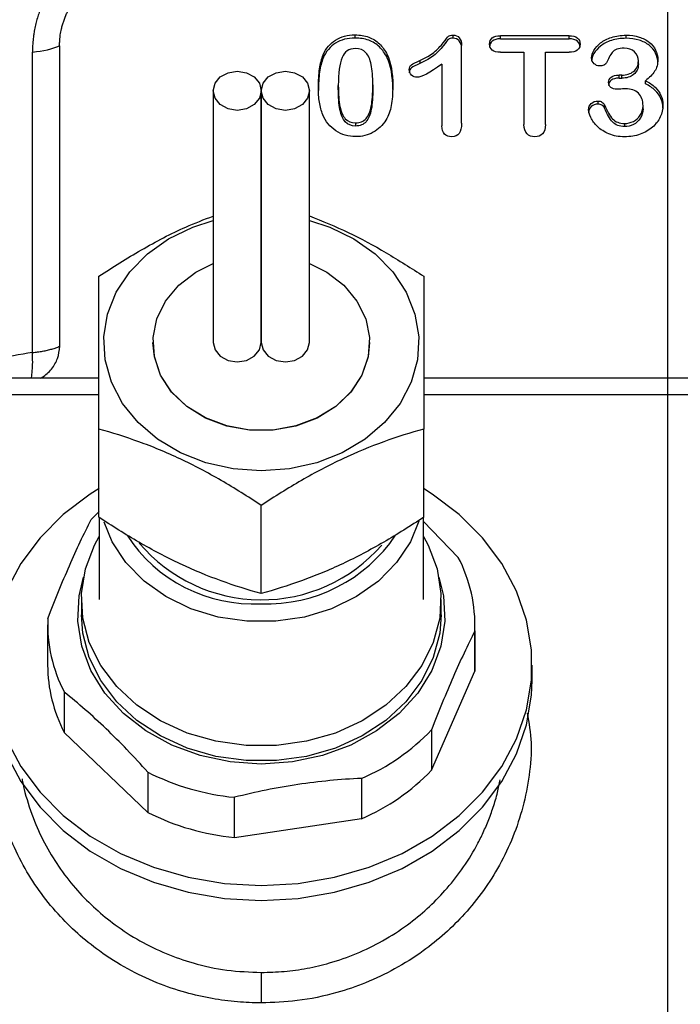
# Model space of a CAD drawing. Header units: inches. Extents: x 0.3 to 33.9, y 0.2 to 21.7.
# Tile 7 of 21: x 8.6 to 10.1, y 10.5 to 12.8. Entities that reach past the tile are written whole.
import ezdxf

# ---------------------------------------------------------------- set-up
doc = ezdxf.new("R2010")
doc.units = ezdxf.units.IN
doc.header["$MEASUREMENT"] = 0
doc.layers.add('SLD-0', color=7, linetype='Continuous', lineweight=25)
doc.styles.add('SLDTEXTSTYLE1', font='TXT', dxfattribs={"width": 0.605})
doc.dimstyles.new('SLDDIMSTYLE0', dxfattribs={"dimtxt": 0.222453, "dimasz": 0.13, "dimexe": 0, "dimexo": 0.0625, "dimgap": 0.055613, "dimtad": 0, "dimtih": 1, "dimtoh": 1, "dimrnd": 1e-09, "dimzin": 12, "dimdsep": 46, "dimtxsty": 'SLDTEXTSTYLE1', "dimsah": 1, "dimcen": 0.09, "dimadec": 0, "dimazin": 3, "dimtfac": 1, "dimtofl": 0, "dimtmove": 0, "dimatfit": 3, "dimfxl": 0, "dimfrac": 2, "dimtolj": 1, "dimtzin": 12, "dimarcsym": 0})
doc.dimstyles.new('SLDDIMSTYLE1', dxfattribs={"dimtxt": 0.222453, "dimasz": 0.13, "dimexe": 0, "dimexo": 0.0625, "dimgap": 0.055613, "dimtad": 0, "dimtih": 1, "dimtoh": 1, "dimrnd": 1e-09, "dimzin": 4, "dimdsep": 46, "dimtxsty": 'SLDTEXTSTYLE1', "dimsah": 1, "dimcen": 0.09, "dimadec": 0, "dimazin": 1, "dimtfac": 1, "dimtofl": 0, "dimtmove": 0, "dimatfit": 3, "dimfxl": 0, "dimfrac": 2, "dimtolj": 1, "dimtzin": 12, "dimarcsym": 0})

# ---------------------------------------------------------------- blocks, each defined once
blk = doc.blocks.new('_D')
at = {"layer": 'SLD-0'}
for p, q in [((15.868, 14.9428), (17.2815, 14.9428)), ((17.1565, 14.9428), (17.1565, 11.3541)), ((16.7746, 10.9977), (16.6982, 10.9977)), ((16.6982, 10.9977), (16.6982, 10.656)), ((17.5385, 10.9977), (17.6149, 10.9977)), ((17.6149, 10.9977), (17.6149, 10.656)), ((16.6982, 10.656), (16.7746, 10.656)), ((17.6149, 10.656), (17.5385, 10.656)), ((17.1565, 7.1032), (17.1565, 10.6051)), ((9.5837, 7.1032), (17.2815, 7.1032))]:
    blk.add_line(p, q, dxfattribs=at)
for points in [[(17.1565, 14.9428), (17.1365, 14.8128), (17.1765, 14.8128)], [(17.1565, 7.1032), (17.1765, 7.2332), (17.1365, 7.2332)]]:
    blk.add_solid(points, dxfattribs=at)
at = {"layer": 'SLD-0', "char_height": 0.22917, "attachment_point": 1, "style": 'SLDTEXTSTYLE1'}
for s, insert in [('7.84', (16.8595, 11.344)), ('199.1', (16.7746, 10.9514))]:
    blk.add_mtext(s, dxfattribs=dict(at, insert=insert))
blk = doc.blocks.new('_D_1')
at = {"layer": 'SLD-0'}
for p, q in [((10, 15.6478), (3.123, 15.6478)), ((3.248, 15.6478), (3.248, 11.7404)), ((2.9934, 11.3839), (2.917, 11.3839)), ((2.917, 11.3839), (2.917, 11.0423)), ((3.5026, 11.3839), (3.579, 11.3839)), ((3.579, 11.3839), (3.579, 11.0423)), ((2.917, 11.0423), (2.9934, 11.0423)), ((3.579, 11.0423), (3.5026, 11.0423)), ((3.248, 7.1032), (3.248, 10.9914)), ((8.7337, 7.1032), (3.123, 7.1032))]:
    blk.add_line(p, q, dxfattribs=at)
for points in [[(3.248, 15.6478), (3.228, 15.5178), (3.268, 15.5178)], [(3.248, 7.1032), (3.268, 7.2332), (3.228, 7.2332)]]:
    blk.add_solid(points, dxfattribs=at)
at = {"layer": 'SLD-0', "char_height": 0.22917, "attachment_point": 1, "style": 'SLDTEXTSTYLE1'}
for s, insert in [('8.54', (2.9509, 11.7303)), ('217', (2.9934, 11.3377))]:
    blk.add_mtext(s, dxfattribs=dict(at, insert=insert))
blk = doc.blocks.new('_D_2')
at = {"layer": 'SLD-0'}
for p, q in [((10, 15.6478), (4.3041, 15.6478)), ((4.4291, 15.6478), (4.4291, 12.6762)), ((4.0472, 12.3197), (3.9708, 12.3197)), ((3.9708, 12.3197), (3.9708, 11.9781)), ((4.811, 12.3197), (4.8874, 12.3197)), ((4.8874, 12.3197), (4.8874, 11.9781)), ((3.9708, 11.9781), (4.0472, 11.9781)), ((4.8874, 11.9781), (4.811, 11.9781)), ((4.4291, 8.3432), (4.4291, 11.9272)), ((7.56, 8.3432), (4.3041, 8.3432))]:
    blk.add_line(p, q, dxfattribs=at)
for points in [[(4.4291, 15.6478), (4.4091, 15.5178), (4.4491, 15.5178)], [(4.4291, 8.3432), (4.4491, 8.4732), (4.4091, 8.4732)]]:
    blk.add_solid(points, dxfattribs=at)
at = {"layer": 'SLD-0', "char_height": 0.22917, "attachment_point": 1, "style": 'SLDTEXTSTYLE1'}
for s, insert in [('7.30', (4.132, 12.6661)), ('185.5', (4.0472, 12.2735))]:
    blk.add_mtext(s, dxfattribs=dict(at, insert=insert))
blk = doc.blocks.new('_D_3')
at = {"layer": 'SLD-0'}
for p, q in [((4.8671, 12.0532), (4.8671, 18.956)), ((10.05, 15.6978), (10.05, 18.956)), ((7.0676, 18.849), (6.9912, 18.849)), ((6.9912, 18.849), (6.9912, 18.5074)), ((7.8315, 18.849), (7.9079, 18.849)), ((7.9079, 18.849), (7.9079, 18.5074)), ((4.8671, 18.831), (6.8639, 18.831)), ((10.05, 18.831), (8.0352, 18.831)), ((6.9912, 18.5074), (7.0676, 18.5074)), ((7.9079, 18.5074), (7.8315, 18.5074))]:
    blk.add_line(p, q, dxfattribs=at)
for points in [[(4.8671, 18.831), (4.9971, 18.811), (4.9971, 18.851)], [(10.05, 18.831), (9.92, 18.851), (9.92, 18.811)]]:
    blk.add_solid(points, dxfattribs=at)
at = {"layer": 'SLD-0', "char_height": 0.22917, "attachment_point": 1, "style": 'SLDTEXTSTYLE1'}
for s, insert in [('5.18', (7.1525, 19.1954)), ('131.6', (7.0676, 18.8028))]:
    blk.add_mtext(s, dxfattribs=dict(at, insert=insert))

msp = doc.modelspace()

# ---------------------------------------------------------------- linework, layer by layer
at = {"color": 7, "linetype": 'Continuous', "lineweight": 25}
for p, q in [((9.3294, 12.7449), (9.3294, 12.7521)), ((9.5556, 12.7446), (9.5556, 12.7518)), ((9.823, 12.7503), (9.6648, 12.7503)), ((9.6648, 12.7431), (9.6648, 12.7503)), ((9.823, 12.7431), (9.823, 12.7503)), ((9.9547, 12.7442), (9.9547, 12.7514)), ((8.6478, 12.0335), (8.6478, 12.7268)), ((9.5752, 12.5484), (9.5752, 12.7277)), ((9.6648, 12.7431), (9.823, 12.7431)), ((8.585, 12.0191), (8.585, 12.7124)), ((9.2557, 12.6988), (9.2557, 12.7059)), ((9.4035, 12.6993), (9.4035, 12.7065)), ((9.6648, 12.7119), (9.7191, 12.7119)), ((9.7191, 12.7119), (9.7191, 12.5452)), ((9.7687, 12.5452), (9.7687, 12.7119)), ((9.7687, 12.7119), (9.823, 12.7119)), ((9.4786, 12.6931), (9.4786, 12.6859)), ((9.5296, 12.6848), (9.5296, 12.5423)), ((9.983, 12.685), (9.983, 12.6922)), ((9.9452, 12.6594), (9.9384, 12.6594)), ((9.9384, 12.6522), (9.9384, 12.6594)), ((9.9452, 12.6522), (9.9452, 12.6594)), ((9.2907, 12.6282), (9.2907, 12.6353)), ((9.3704, 12.6366), (9.3704, 12.6294)), ((9.9384, 12.6522), (9.9452, 12.6522)), ((9.9995, 12.6392), (9.9995, 12.6464)), ((9.002, 12.6231), (9.002, 12.0424)), ((9.113, 12.6231), (9.113, 12.0424)), ((9.113, 12.0424), (9.113, 12.6231)), ((9.224, 12.0424), (9.224, 12.6231)), ((9.89, 12.5923), (9.89, 12.5995)), ((9.9047, 12.5834), (9.9047, 12.5906)), ((9.9937, 12.5813), (9.9937, 12.5884)), ((9.3304, 12.549), (9.3304, 12.5418)), ((9.9514, 12.5405), (9.9514, 12.5477)), ((8.863, 12.0424), (8.863, 12.0418)), ((9.363, 12.0418), (9.363, 12.0424)), ((8.738, 11.9597), (8.363, 11.9597)), ((10.7353, 11.9597), (9.488, 11.9597)), ((8.738, 11.6391), (8.738, 11.8423)), ((9.488, 11.6391), (9.488, 11.8423)), ((9.113, 11.4628), (9.113, 11.6661)), ((8.7387, 11.6386), (8.7387, 11.4488)), ((9.4872, 11.4488), (9.4872, 11.6386)), ((9.4872, 11.6294), (9.5674, 11.5463)), ((8.698, 11.4488), (8.698, 11.414)), ((9.528, 11.414), (9.528, 11.4488)), ((8.62, 11.3907), (8.62, 11.2978)), ((9.606, 11.2978), (9.606, 11.3907)), ((9.6056, 11.3764), (9.6056, 11.2834)), ((9.6056, 11.2834), (9.606, 11.2978)), ((9.738, 11.2631), (9.738, 11.2978)), ((9.5057, 11.0552), (9.6056, 11.2834)), ((8.6585, 11.2352), (8.6585, 11.1423)), ((8.6585, 11.1423), (8.8513, 10.9577)), ((9.5057, 11.1481), (9.5057, 11.0552)), ((8.8513, 11.0506), (8.8513, 10.9577)), ((9.344, 11.0362), (9.344, 10.9433)), ((9.0512, 10.8996), (9.0512, 10.9925)), ((9.0512, 10.8996), (9.344, 10.9433)), ((9.113, 10.5882), (9.113, 10.5179))]:
    msp.add_line(p, q, dxfattribs=at)
at = {"color": 8, "linetype": 'Continuous', "lineweight": 25}
for p, q in [((8.738, 11.9212), (8.363, 11.9212)), ((10.6747, 11.9212), (9.488, 11.9212))]:
    msp.add_line(p, q, dxfattribs=at)
at = {"color": 7, "linetype": 'Continuous', "lineweight": 25, "flags": 128}
for points in [[(9.0575, 12.6683), (9.0787, 12.6649), (9.0967, 12.6551), (9.1087, 12.6404), (9.113, 12.6231), (9.1087, 12.6058), (9.0967, 12.5912), (9.0787, 12.5814), (9.0575, 12.5779), (9.0362, 12.5814), (9.0182, 12.5912), (9.0062, 12.6058), (9.002, 12.6231), (9.0062, 12.6404), (9.0182, 12.6551), (9.0362, 12.6649), (9.0575, 12.6683)], [(9.1685, 12.6683), (9.1897, 12.6649), (9.2077, 12.6551), (9.2197, 12.6404), (9.224, 12.6231), (9.2197, 12.6058), (9.2077, 12.5912), (9.1897, 12.5814), (9.1685, 12.5779), (9.1472, 12.5814), (9.1292, 12.5912), (9.1172, 12.6058), (9.113, 12.6231), (9.1172, 12.6404), (9.1292, 12.6551), (9.1472, 12.6649), (9.1685, 12.6683)], [(9.113, 11.7457), (9.048, 11.7505), (8.9852, 11.7646), (8.9264, 11.7876), (8.8736, 11.8188), (8.8286, 11.8572), (8.7927, 11.9015), (8.767, 11.9503), (8.7525, 12.0021), (8.7496, 12.0551), (8.7584, 12.1077), (8.7785, 12.1582), (8.8094, 12.205), (8.8501, 12.2465), (8.8992, 12.2814), (8.9551, 12.3086), (9.002, 12.3238)], [(9.224, 12.3238), (9.2708, 12.3086), (9.3268, 12.2814), (9.3759, 12.2465), (9.4165, 12.205), (9.4474, 12.1582), (9.4676, 12.1077), (9.4763, 12.0551), (9.4734, 12.0021), (9.4589, 11.9503), (9.4333, 11.9015), (9.3973, 11.8572), (9.3523, 11.8188), (9.2995, 11.7876), (9.2408, 11.7646), (9.1779, 11.7505), (9.113, 11.7457)], [(9.224, 12.2248), (9.2643, 12.2044), (9.3035, 12.1742), (9.3338, 12.1377), (9.3538, 12.0969), (9.3626, 12.0534), (9.3597, 12.0095), (9.3452, 11.9671), (9.3199, 11.9282), (9.2849, 11.8946), (9.2419, 11.868), (9.1928, 11.8495), (9.14, 11.8401), (9.0859, 11.8401), (9.0331, 11.8495), (8.9841, 11.868), (8.941, 11.8946), (8.906, 11.9282), (8.8807, 11.9671), (8.8663, 12.0095), (8.8633, 12.0534), (8.8721, 12.0969), (8.8921, 12.1377), (8.9224, 12.1742), (8.9617, 12.2044), (9.002, 12.2248)], [(9.363, 12.0418), (9.3597, 12.0089), (9.3452, 11.9665), (9.3199, 11.9276), (9.2849, 11.8941), (9.2419, 11.8674), (9.1928, 11.849), (9.14, 11.8395), (9.0859, 11.8395), (9.0331, 11.849), (8.9841, 11.8674), (8.941, 11.8941), (8.906, 11.9276), (8.8807, 11.9665), (8.8663, 12.0089), (8.863, 12.0418)], [(9.002, 12.0424), (9.0062, 12.0251), (9.0182, 12.0105), (9.0362, 12.0007), (9.0575, 11.9972), (9.0787, 12.0007), (9.0967, 12.0105), (9.1087, 12.0251), (9.113, 12.0424)], [(9.113, 12.0424), (9.1172, 12.0251), (9.1292, 12.0105), (9.1472, 12.0007), (9.1685, 11.9972), (9.1897, 12.0007), (9.2077, 12.0105), (9.2197, 12.0251), (9.224, 12.0424), (9.224, 12.0424)], [(8.7387, 11.7054), (8.7185, 11.6925), (8.6562, 11.6451), (8.6024, 11.5913), (8.558, 11.5319), (8.524, 11.4682)], [(8.524, 11.1274), (8.558, 11.0637), (8.6024, 11.0044), (8.6562, 10.9505), (8.7185, 10.9031), (8.7882, 10.8631), (8.864, 10.8311), (8.9443, 10.8079), (9.0279, 10.7937), (9.113, 10.789), (9.1981, 10.7937), (9.2816, 10.8079), (9.362, 10.8311), (9.4377, 10.8631), (9.5074, 10.9031), (9.5697, 10.9505), (9.6236, 11.0044), (9.6679, 11.0637), (9.7019, 11.1274), (9.7249, 11.1943), (9.7365, 11.2631), (9.7365, 11.3326), (9.7249, 11.4014), (9.7019, 11.4682), (9.6679, 11.5319), (9.6236, 11.5913), (9.5697, 11.6451), (9.5074, 11.6925), (9.4872, 11.7054)], [(8.7202, 11.6334), (8.737, 11.6504), (8.7387, 11.652)], [(9.4764, 11.6295), (9.4571, 11.5824), (9.4253, 11.5343), (9.3835, 11.4916), (9.3329, 11.4556), (9.2753, 11.4276), (9.2125, 11.4084), (9.1465, 11.3987), (9.0794, 11.3987), (9.0134, 11.4084), (8.9506, 11.4276), (8.893, 11.4556), (8.8425, 11.4916), (8.8006, 11.5343), (8.7688, 11.5824), (8.7502, 11.6272)], [(9.4872, 11.5948), (9.498, 11.5748), (9.5186, 11.52), (9.5276, 11.4632), (9.5246, 11.4059), (9.5098, 11.3499), (9.4835, 11.2967), (9.4466, 11.2479), (9.4001, 11.2049), (9.3454, 11.1689), (9.2839, 11.1409), (9.2175, 11.1219), (9.1482, 11.1122), (9.0778, 11.1122), (9.0084, 11.1219), (8.942, 11.1409), (8.8806, 11.1689), (8.8258, 11.2049), (8.7793, 11.2479), (8.7424, 11.2967), (8.7162, 11.3499), (8.7013, 11.4059), (8.6983, 11.4632), (8.7073, 11.52), (8.7279, 11.5748), (8.7387, 11.5948)], [(9.113, 11.069), (9.0414, 11.074), (8.9718, 11.0887), (8.9063, 11.1128), (8.8468, 11.1456), (8.7949, 11.1861), (8.7522, 11.2331), (8.7198, 11.2854), (8.6988, 11.3413), (8.6896, 11.3993), (8.6927, 11.4578), (8.7029, 11.5009)], [(9.523, 11.5009), (9.5332, 11.4578), (9.5363, 11.3993), (9.5272, 11.3413), (9.5061, 11.2854), (9.4738, 11.2331), (9.431, 11.1861), (9.3791, 11.1456), (9.3196, 11.1128), (9.2541, 11.0887), (9.1846, 11.074), (9.113, 11.069)], [(9.528, 11.414), (9.5246, 11.3711), (9.5098, 11.315), (9.4835, 11.2619), (9.4466, 11.2131), (9.4001, 11.1701), (9.3454, 11.1341), (9.2839, 11.1061), (9.2175, 11.087), (9.1482, 11.0773), (9.0778, 11.0773), (9.0084, 11.087), (8.942, 11.1061), (8.8806, 11.1341), (8.8258, 11.1701), (8.7793, 11.2131), (8.7424, 11.2619), (8.7162, 11.315), (8.7013, 11.3711), (8.698, 11.414)], [(8.524, 11.0927), (8.558, 11.029), (8.6024, 10.9697), (8.6562, 10.9158), (8.7185, 10.8684), (8.7882, 10.8284), (8.864, 10.7964), (8.9443, 10.7732), (9.0279, 10.759), (9.113, 10.7543), (9.1981, 10.759), (9.2816, 10.7732), (9.362, 10.7964), (9.4377, 10.8284), (9.5074, 10.8684), (9.5697, 10.9158), (9.6236, 10.9697), (9.6679, 11.029), (9.7019, 11.0927), (9.7249, 11.1596), (9.7365, 11.2284), (9.738, 11.2631)]]:
    msp.add_lwpolyline(points, dxfattribs=at)
at = {"color": 7, "linetype": 'Continuous', "lineweight": 25}
for centre, radius, start, end in [((9.0947, 11.7862), 0.3474, 212.9333, 273.0055), ((9.1261, 11.7962), 0.3572, 267.8924, 326.1504), ((9.1132, 11.8166), 0.3683, 220.091, 318.9384), ((9.269, 11.3899), 0.3369, 357.6938, 27.6551), ((8.957, 11.3916), 0.3369, 177.6938, 207.6551), ((8.9577, 11.2989), 0.3378, 180.1893, 207.6381), ((9.1569, 11.4792), 0.4809, 292.8949, 316.4917), ((9.1072, 11.5588), 0.5691, 243.2744, 264.3506), ((9.1569, 11.3862), 0.4809, 292.8949, 316.4917), ((9.1072, 11.4659), 0.5691, 243.2744, 264.3506)]:
    msp.add_arc(centre, radius, start, end, dxfattribs=at)
for points, knots in [([(8.6667, 13.6543), (8.6622, 13.6441), (8.6533, 13.6238), (8.6401, 13.5935), (8.6271, 13.5635), (8.6144, 13.5339), (8.6019, 13.5046), (8.5896, 13.4756), (8.5776, 13.4471), (8.5658, 13.4188), (8.5543, 13.391), (8.543, 13.3635), (8.5319, 13.3364), (8.5211, 13.3097), (8.5105, 13.2833), (8.5001, 13.2574), (8.49, 13.2319), (8.4802, 13.2068), (8.4705, 13.182), (8.4611, 13.1577), (8.4519, 13.1338), (8.443, 13.1104), (8.4343, 13.0873), (8.4259, 13.0647), (8.4177, 13.0425), (8.4097, 13.0207), (8.4019, 12.9994), (8.3944, 12.9785), (8.3872, 12.958), (8.3801, 12.938), (8.3734, 12.9184), (8.3668, 12.8992), (8.3605, 12.8805), (8.3544, 12.8623), (8.3437, 12.8294), (8.3286, 12.7821), (8.31, 12.7205), (8.2927, 12.66), (8.2766, 12.6006), (8.2618, 12.5424), (8.2483, 12.4853), (8.2361, 12.4294), (8.2252, 12.3748), (8.2155, 12.3213), (8.2072, 12.269), (8.2001, 12.218), (8.1943, 12.1682), (8.1898, 12.1196), (8.1866, 12.0723), (8.1845, 12.0262), (8.1843, 11.9959), (8.1841, 11.981)], [0, 0, 0, 0, 0.019824, 0.039356, 0.058597, 0.077547, 0.096206, 0.114575, 0.132653, 0.150441, 0.167939, 0.185146, 0.202064, 0.218691, 0.235029, 0.251078, 0.266838, 0.282308, 0.297489, 0.312381, 0.326985, 0.3413, 0.355327, 0.369066, 0.382516, 0.395679, 0.408554, 0.421142, 0.433443, 0.445456, 0.457183, 0.468623, 0.479777, 0.490645, 0.501226, 0.538314, 0.574568, 0.609996, 0.644605, 0.678405, 0.711405, 0.743616, 0.775046, 0.80571, 0.835617, 0.864782, 0.893218, 0.920942, 0.947968, 0.974314, 1, 1, 1, 1]), ([(8.6667, 13.6543), (8.6625, 13.6411), (8.6541, 13.6153), (8.6419, 13.5771), (8.6302, 13.5403), (8.6189, 13.5047), (8.6082, 13.4705), (8.5979, 13.4376), (8.5881, 13.4061), (8.5789, 13.3759), (8.5701, 13.3472), (8.5618, 13.3198), (8.554, 13.2939), (8.5467, 13.2693), (8.5201, 13.1795), (8.478, 13.032), (8.4314, 12.8522), (8.3986, 12.7124), (8.3751, 12.6027), (8.3546, 12.4971), (8.3363, 12.3887), (8.3213, 12.2824), (8.3118, 12.1947), (8.3065, 12.1298), (8.3035, 12.0849), (8.3015, 12.0413), (8.3002, 11.999), (8.3, 11.9713), (8.3, 11.9576)], [0, 0, 0, 0, 0.024774, 0.048652, 0.071634, 0.09372, 0.114911, 0.135206, 0.154605, 0.173108, 0.190715, 0.207427, 0.223243, 0.238164, 0.252188, 0.386662, 0.503956, 0.570973, 0.631657, 0.694917, 0.753569, 0.818032, 0.876673, 0.902835, 0.928246, 0.952909, 0.976826, 1, 1, 1, 1]), ([(8.6667, 12.9035), (8.6644, 12.9015), (8.6581, 12.8962), (8.6488, 12.8869), (8.6399, 12.8764), (8.6321, 12.8661), (8.6251, 12.8558), (8.616, 12.8406), (8.6062, 12.8202), (8.5984, 12.7989), (8.5935, 12.7813), (8.5909, 12.7701), (8.589, 12.7597), (8.5873, 12.7493), (8.586, 12.7373), (8.5851, 12.7246), (8.585, 12.7166), (8.5849, 12.7125)], [0, 0, 0, 0, 0.042037, 0.11367, 0.180558, 0.231395, 0.291729, 0.35275, 0.477509, 0.605772, 0.668286, 0.734785, 0.768032, 0.817549, 0.884695, 0.94011, 1, 1, 1, 1]), ([(8.6477, 12.7268), (8.6477, 12.7298), (8.6477, 12.7357), (8.6483, 12.7441), (8.6492, 12.7519), (8.6504, 12.7592), (8.6517, 12.7653), (8.653, 12.7706), (8.6547, 12.7766), (8.658, 12.787), (8.6624, 12.7984), (8.6677, 12.8095), (8.672, 12.8173), (8.6763, 12.8238), (8.6799, 12.8284), (8.6841, 12.8336), (8.6899, 12.8401), (8.6981, 12.8481), (8.7044, 12.8525), (8.7075, 12.8547)], [0, 0, 0, 0, 0.062149, 0.120528, 0.175034, 0.225631, 0.272346, 0.305806, 0.338304, 0.40331, 0.530395, 0.58961, 0.653526, 0.711516, 0.748568, 0.772193, 0.848234, 0.924052, 1, 1, 1, 1]), ([(9.2557, 12.7059), (9.2623, 12.721), (9.2719, 12.7325), (9.297, 12.7482), (9.312, 12.7521), (9.3294, 12.7521)], [-2, -2, -2, -2, -1, -1, 0, 0, 0, 0]), ([(9.3294, 12.7521), (9.3409, 12.7521), (9.3514, 12.7504), (9.3701, 12.7434), (9.3784, 12.7383), (9.3926, 12.7249), (9.3986, 12.7165), (9.4035, 12.7065)], [-3, -3, -3, -3, -2, -2, -1, -1, 0, 0, 0, 0]), ([(9.4786, 12.6931), (9.4922, 12.699), (9.503, 12.7053), (9.5192, 12.7184), (9.5263, 12.7258), (9.5389, 12.7421), (9.5429, 12.7471), (9.5467, 12.7508), (9.5503, 12.7518), (9.5556, 12.7518)], [-4, -4, -4, -4, -3, -3, -2, -2, -1, -1, 0, 0, 0, 0]), ([(9.5556, 12.7518), (9.5615, 12.7518), (9.5663, 12.7496), (9.5734, 12.741), (9.5752, 12.7352), (9.5752, 12.7277)], [-2, -2, -2, -2, -1, -1, 0, 0, 0, 0]), ([(9.6396, 12.7311), (9.6396, 12.737), (9.6417, 12.7417), (9.6504, 12.7486), (9.6566, 12.7503), (9.6648, 12.7503)], [-2, -2, -2, -2, -1, -1, 0, 0, 0, 0]), ([(9.823, 12.7503), (9.8317, 12.7503), (9.8381, 12.7485), (9.8464, 12.7414), (9.8484, 12.7368), (9.8484, 12.7311)], [-2, -2, -2, -2, -1, -1, 0, 0, 0, 0]), ([(9.8752, 12.6991), (9.8752, 12.7045), (9.877, 12.7102), (9.8839, 12.7223), (9.8891, 12.728), (9.9027, 12.7389), (9.9111, 12.7432), (9.9313, 12.7498), (9.9424, 12.7514), (9.9547, 12.7514)], [-4, -4, -4, -4, -3, -3, -2, -2, -1, -1, 0, 0, 0, 0]), ([(9.9547, 12.7514), (9.9656, 12.7514), (9.9755, 12.75), (9.9935, 12.7445), (10.0013, 12.7405), (10.0145, 12.7301), (10.0194, 12.7241), (10.0262, 12.7103), (10.0279, 12.7029), (10.0279, 12.6949)], [-4, -4, -4, -4, -3, -3, -2, -2, -1, -1, 0, 0, 0, 0]), ([(9.3294, 12.7449), (9.312, 12.7449), (9.297, 12.741), (9.2719, 12.7253), (9.2623, 12.7139), (9.2557, 12.6988)], [-2, -2, -2, -2, -1, -1, 0, 0, 0, 0]), ([(9.4035, 12.6993), (9.3986, 12.7093), (9.3926, 12.7177), (9.3784, 12.7311), (9.3701, 12.7362), (9.3514, 12.7432), (9.3409, 12.7449), (9.3294, 12.7449)], [-3, -3, -3, -3, -2, -2, -1, -1, 0, 0, 0, 0]), ([(9.5556, 12.7446), (9.5503, 12.7446), (9.5467, 12.7437), (9.5429, 12.7399), (9.5389, 12.7349), (9.5263, 12.7186), (9.5192, 12.7112), (9.503, 12.6981), (9.4922, 12.6918), (9.4786, 12.6859)], [-4, -4, -4, -4, -3, -3, -2, -2, -1, -1, 0, 0, 0, 0]), ([(9.5752, 12.7205), (9.5752, 12.728), (9.5734, 12.7339), (9.5663, 12.7424), (9.5615, 12.7446), (9.5556, 12.7446)], [-2, -2, -2, -2, -1, -1, 0, 0, 0, 0]), ([(9.6648, 12.7431), (9.6566, 12.7431), (9.6504, 12.7414), (9.6417, 12.7345), (9.6396, 12.7299), (9.6396, 12.7239)], [-2, -2, -2, -2, -1, -1, 0, 0, 0, 0]), ([(9.6648, 12.7119), (9.6562, 12.7119), (9.6499, 12.7137), (9.6416, 12.7207), (9.6396, 12.7253), (9.6396, 12.7311)], [-2, -2, -2, -2, -1, -1, 0, 0, 0, 0]), ([(9.8484, 12.7239), (9.8484, 12.7296), (9.8464, 12.7342), (9.8381, 12.7414), (9.8317, 12.7431), (9.823, 12.7431)], [-2, -2, -2, -2, -1, -1, 0, 0, 0, 0]), ([(9.8484, 12.7311), (9.8484, 12.7253), (9.8463, 12.7207), (9.8379, 12.7137), (9.8316, 12.7119), (9.823, 12.7119)], [-2, -2, -2, -2, -1, -1, 0, 0, 0, 0]), ([(9.9547, 12.7442), (9.9424, 12.7442), (9.9313, 12.7426), (9.9111, 12.7361), (9.9027, 12.7317), (9.8891, 12.7209), (9.8839, 12.7151), (9.877, 12.7031), (9.8752, 12.6973), (9.8752, 12.6919)], [-4, -4, -4, -4, -3, -3, -2, -2, -1, -1, 0, 0, 0, 0]), ([(10.0279, 12.6877), (10.0279, 12.6957), (10.0262, 12.7031), (10.0194, 12.7169), (10.0145, 12.7229), (10.0013, 12.7333), (9.9935, 12.7373), (9.9755, 12.7428), (9.9656, 12.7442), (9.9547, 12.7442)], [-4, -4, -4, -4, -3, -3, -2, -2, -1, -1, 0, 0, 0, 0]), ([(9.2447, 12.6308), (9.2447, 12.6466), (9.2456, 12.6608), (9.2492, 12.6861), (9.252, 12.6969), (9.2557, 12.7059)], [-2, -2, -2, -2, -1, -1, 0, 0, 0, 0]), ([(9.33, 12.7204), (9.3153, 12.7204), (9.305, 12.7135), (9.2935, 12.6857), (9.2907, 12.6643), (9.2907, 12.6353)], [-2, -2, -2, -2, -1, -1, 0, 0, 0, 0]), ([(9.3704, 12.6366), (9.3704, 12.6557), (9.3691, 12.6713), (9.3642, 12.6957), (9.3601, 12.7049), (9.3484, 12.7173), (9.3404, 12.7204), (9.33, 12.7204)], [-3, -3, -3, -3, -2, -2, -1, -1, 0, 0, 0, 0]), ([(9.9501, 12.7215), (9.9434, 12.7215), (9.9378, 12.7206), (9.9288, 12.7171), (9.9253, 12.7148), (9.9203, 12.7089), (9.9179, 12.7051), (9.9132, 12.6959), (9.9111, 12.6916), (9.9092, 12.6875)], [-4, -4, -4, -4, -3, -3, -2, -2, -1, -1, 0, 0, 0, 0]), ([(9.983, 12.6922), (9.983, 12.7002), (9.9801, 12.707), (9.9682, 12.7186), (9.9602, 12.7215), (9.9501, 12.7215)], [-2, -2, -2, -2, -1, -1, 0, 0, 0, 0]), ([(9.2557, 12.6988), (9.252, 12.6897), (9.2492, 12.6789), (9.2456, 12.6537), (9.2447, 12.6394), (9.2447, 12.6236)], [-2, -2, -2, -2, -1, -1, 0, 0, 0, 0]), ([(9.4543, 12.6715), (9.4543, 12.6769), (9.4561, 12.6808), (9.4632, 12.6858), (9.4695, 12.6891), (9.4786, 12.6931)], [-2, -2, -2, -2, -1, -1, 0, 0, 0, 0]), ([(9.4786, 12.6859), (9.4695, 12.6819), (9.4632, 12.6787), (9.4561, 12.6736), (9.4543, 12.6697), (9.4543, 12.6644)], [-2, -2, -2, -2, -1, -1, 0, 0, 0, 0]), ([(9.8931, 12.6806), (9.8887, 12.6806), (9.8846, 12.6823), (9.8771, 12.689), (9.8752, 12.6935), (9.8752, 12.6991)], [-2, -2, -2, -2, -1, -1, 0, 0, 0, 0]), ([(9.9092, 12.6875), (9.9081, 12.6853), (9.9061, 12.6836), (9.9003, 12.6812), (9.8969, 12.6806), (9.8931, 12.6806)], [-2, -2, -2, -2, -1, -1, 0, 0, 0, 0]), ([(9.9452, 12.6594), (9.9556, 12.6594), (9.9645, 12.6622), (9.9793, 12.6734), (9.983, 12.6816), (9.983, 12.6922)], [-2, -2, -2, -2, -1, -1, 0, 0, 0, 0]), ([(9.983, 12.685), (9.983, 12.6744), (9.9793, 12.6663), (9.9645, 12.6551), (9.9556, 12.6522), (9.9452, 12.6522)], [-2, -2, -2, -2, -1, -1, 0, 0, 0, 0]), ([(10.0279, 12.6949), (10.0279, 12.6845), (10.0254, 12.6756), (10.0156, 12.6606), (10.0086, 12.6534), (9.9995, 12.6464)], [-2, -2, -2, -2, -1, -1, 0, 0, 0, 0]), ([(9.4722, 12.6542), (9.4675, 12.6542), (9.4634, 12.6559), (9.4562, 12.6629), (9.4543, 12.667), (9.4543, 12.6715)], [-2, -2, -2, -2, -1, -1, 0, 0, 0, 0]), ([(9.9144, 12.6428), (9.9144, 12.6477), (9.9164, 12.6517), (9.9244, 12.6579), (9.9304, 12.6594), (9.9384, 12.6594)], [-2, -2, -2, -2, -1, -1, 0, 0, 0, 0]), ([(9.2907, 12.6353), (9.2907, 12.6157), (9.2919, 12.5995), (9.2968, 12.5744), (9.3009, 12.565), (9.3126, 12.5522), (9.3205, 12.549), (9.3304, 12.549)], [-3, -3, -3, -3, -2, -2, -1, -1, 0, 0, 0, 0]), ([(9.3304, 12.549), (9.3408, 12.549), (9.3488, 12.5523), (9.3605, 12.5657), (9.3645, 12.5753), (9.3692, 12.6001), (9.3704, 12.6164), (9.3704, 12.6366)], [-3, -3, -3, -3, -2, -2, -1, -1, 0, 0, 0, 0]), ([(9.9384, 12.6522), (9.9304, 12.6522), (9.9244, 12.6507), (9.9164, 12.6445), (9.9144, 12.6405), (9.9144, 12.6356)], [-2, -2, -2, -2, -1, -1, 0, 0, 0, 0]), ([(9.9338, 12.6265), (9.9276, 12.6265), (9.9228, 12.6279), (9.9161, 12.6337), (9.9144, 12.6377), (9.9144, 12.6428)], [-2, -2, -2, -2, -1, -1, 0, 0, 0, 0]), ([(9.9995, 12.6464), (10.0083, 12.6419), (10.0157, 12.6369), (10.0276, 12.6256), (10.0321, 12.6194), (10.0382, 12.6058), (10.0397, 12.5984), (10.0397, 12.5904)], [-3, -3, -3, -3, -2, -2, -1, -1, 0, 0, 0, 0]), ([(10.0397, 12.5833), (10.0397, 12.5912), (10.0382, 12.5986), (10.0321, 12.6123), (10.0276, 12.6185), (10.0157, 12.6297), (10.0083, 12.6347), (9.9995, 12.6392)], [-3, -3, -3, -3, -2, -2, -1, -1, 0, 0, 0, 0]), ([(9.2548, 12.568), (9.2513, 12.5767), (9.2487, 12.5863), (9.2455, 12.6073), (9.2447, 12.6186), (9.2447, 12.6308)], [-2, -2, -2, -2, -1, -1, 0, 0, 0, 0]), ([(9.3304, 12.5418), (9.3205, 12.5418), (9.3126, 12.545), (9.3009, 12.5578), (9.2968, 12.5673), (9.2919, 12.5924), (9.2907, 12.6085), (9.2907, 12.6282)], [-3, -3, -3, -3, -2, -2, -1, -1, 0, 0, 0, 0]), ([(9.3704, 12.6294), (9.3704, 12.6093), (9.3692, 12.593), (9.3645, 12.5681), (9.3605, 12.5585), (9.3488, 12.5451), (9.3408, 12.5418), (9.3304, 12.5418)], [-3, -3, -3, -3, -2, -2, -1, -1, 0, 0, 0, 0]), ([(9.4163, 12.6335), (9.4163, 12.6164), (9.4152, 12.6016), (9.4107, 12.5769), (9.4066, 12.5657), (9.4006, 12.5557)], [-2, -2, -2, -2, -1, -1, 0, 0, 0, 0]), ([(9.9532, 12.6277), (9.951, 12.6277), (9.9475, 12.6275), (9.9381, 12.6267), (9.9351, 12.6265), (9.9338, 12.6265)], [-2, -2, -2, -2, -1, -1, 0, 0, 0, 0]), ([(9.9937, 12.5884), (9.9937, 12.6007), (9.9901, 12.6104), (9.9758, 12.6243), (9.9659, 12.6277), (9.9532, 12.6277)], [-2, -2, -2, -2, -1, -1, 0, 0, 0, 0]), ([(9.868, 12.5794), (9.868, 12.5854), (9.8701, 12.5903), (9.8785, 12.5976), (9.8837, 12.5995), (9.89, 12.5995)], [-2, -2, -2, -2, -1, -1, 0, 0, 0, 0]), ([(9.89, 12.5923), (9.8837, 12.5923), (9.8785, 12.5905), (9.8701, 12.5831), (9.868, 12.5782), (9.868, 12.5722)], [-2, -2, -2, -2, -1, -1, 0, 0, 0, 0]), ([(9.89, 12.5995), (9.8931, 12.5995), (9.8961, 12.5986), (9.9019, 12.5953), (9.9038, 12.5931), (9.9047, 12.5906)], [-2, -2, -2, -2, -1, -1, 0, 0, 0, 0]), ([(9.9047, 12.5834), (9.9038, 12.586), (9.9019, 12.5881), (9.8961, 12.5915), (9.8931, 12.5923), (9.89, 12.5923)], [-2, -2, -2, -2, -1, -1, 0, 0, 0, 0]), ([(9.9047, 12.5906), (9.9105, 12.5761), (9.9168, 12.5653), (9.9301, 12.5512), (9.9394, 12.5477), (9.9514, 12.5477)], [-2, -2, -2, -2, -1, -1, 0, 0, 0, 0]), ([(10.0397, 12.5904), (10.0397, 12.5809), (10.0376, 12.5717), (10.0295, 12.5539), (10.0235, 12.546), (10.0076, 12.5322), (9.9981, 12.5267), (9.9763, 12.5189), (9.9642, 12.5169), (9.951, 12.5169)], [-4, -4, -4, -4, -3, -3, -2, -2, -1, -1, 0, 0, 0, 0]), ([(9.3308, 12.5173), (9.3139, 12.5173), (9.2986, 12.5218), (9.2716, 12.5398), (9.2615, 12.5522), (9.2548, 12.568)], [-2, -2, -2, -2, -1, -1, 0, 0, 0, 0]), ([(9.951, 12.5169), (9.9377, 12.5169), (9.9258, 12.5191), (9.9046, 12.5281), (9.8958, 12.5337), (9.882, 12.5472), (9.8768, 12.5542), (9.8698, 12.5687), (9.868, 12.5747), (9.868, 12.5794)], [-4, -4, -4, -4, -3, -3, -2, -2, -1, -1, 0, 0, 0, 0]), ([(9.9514, 12.5405), (9.9394, 12.5405), (9.9301, 12.5441), (9.9168, 12.5582), (9.9105, 12.569), (9.9047, 12.5834)], [-2, -2, -2, -2, -1, -1, 0, 0, 0, 0]), ([(9.9514, 12.5477), (9.9584, 12.5477), (9.9651, 12.5493), (9.9779, 12.5557), (9.9832, 12.5604), (9.9916, 12.573), (9.9937, 12.5802), (9.9937, 12.5884)], [-3, -3, -3, -3, -2, -2, -1, -1, 0, 0, 0, 0]), ([(9.9937, 12.5813), (9.9937, 12.5731), (9.9916, 12.5658), (9.9832, 12.5533), (9.9779, 12.5485), (9.9651, 12.5421), (9.9584, 12.5405), (9.9514, 12.5405)], [-3, -3, -3, -3, -2, -2, -1, -1, 0, 0, 0, 0]), ([(9.4006, 12.5557), (9.393, 12.5433), (9.3831, 12.5339), (9.359, 12.5206), (9.3455, 12.5173), (9.3308, 12.5173)], [-2, -2, -2, -2, -1, -1, 0, 0, 0, 0]), ([(9.7441, 12.5169), (9.7367, 12.5169), (9.7307, 12.5193), (9.7214, 12.5287), (9.7191, 12.5357), (9.7191, 12.5452)], [-2, -2, -2, -2, -1, -1, 0, 0, 0, 0]), ([(9.7687, 12.5452), (9.7687, 12.5356), (9.7664, 12.5285), (9.7573, 12.5192), (9.7513, 12.5169), (9.7441, 12.5169)], [-2, -2, -2, -2, -1, -1, 0, 0, 0, 0]), ([(9.5523, 12.5169), (9.5454, 12.5169), (9.5399, 12.5191), (9.5317, 12.5276), (9.5296, 12.5339), (9.5296, 12.5423)], [-2, -2, -2, -2, -1, -1, 0, 0, 0, 0]), ([(8.738, 12.1949), (8.7705, 12.2157), (8.8363, 12.2578), (8.9259, 12.3047), (8.9809, 12.326), (9.002, 12.3341)], [0, 0, 0, 0, 0.377048, 0.762272, 1, 1, 1, 1]), ([(9.224, 12.3343), (9.2539, 12.3223), (9.3129, 12.2986), (9.402, 12.2501), (9.4591, 12.2134), (9.488, 12.1949)], [0, 0, 0, 0, 0.337288, 0.665608, 1, 1, 1, 1]), ([(8.738, 11.8423), (8.738, 11.8771), (8.738, 11.911), (8.738, 11.9764), (8.738, 12.008), (8.738, 12.0681), (8.738, 12.0959), (8.738, 12.1479), (8.738, 12.172), (8.738, 12.1949)], [0, 0, 0, 0, 0.25, 0.25, 0.5, 0.5, 0.75, 0.75, 1, 1, 1, 1]), ([(9.488, 12.1949), (9.488, 12.172), (9.488, 12.1479), (9.488, 12.0959), (9.488, 12.0681), (9.488, 12.008), (9.488, 11.9764), (9.488, 11.911), (9.488, 11.8771), (9.488, 11.8423)], [0, 0, 0, 0, 0.25, 0.25, 0.5, 0.5, 0.75, 0.75, 1, 1, 1, 1]), ([(8.585, 12.0191), (8.587, 12.0193), (8.591, 12.0197), (8.5969, 12.0204), (8.6027, 12.0213), (8.6084, 12.0222), (8.6141, 12.0233), (8.6214, 12.0249), (8.63, 12.0271), (8.6395, 12.0301), (8.645, 12.0323), (8.6478, 12.0335)], [0, 0, 0, 0, 0.082042, 0.164328, 0.247032, 0.330408, 0.414677, 0.500069, 0.667119, 0.833148, 1, 1, 1, 1]), ([(8.6031, 11.9597), (8.6045, 11.9604), (8.6146, 11.9656), (8.6299, 11.9803), (8.6449, 12.0051), (8.6468, 12.024), (8.6478, 12.0335)], [0, 0, 0, 0, 0.049106, 0.364252, 0.678856, 1, 1, 1, 1]), ([(8.5849, 12.0191), (8.5564, 12.0147), (8.5259, 12.0085), (8.4829, 11.9973), (8.469, 11.9932), (8.4498, 11.987), (8.4437, 11.9849), (8.4321, 11.9806), (8.4268, 11.9786), (8.422, 11.9768)], [0, 0, 0, 0, 0.5, 0.5, 0.75, 0.75, 0.875, 0.875, 1, 1, 1, 1]), ([(8.5821, 11.9597), (8.5823, 11.9602), (8.5836, 11.9645), (8.5848, 11.977), (8.5858, 11.9961), (8.5852, 12.0115), (8.5849, 12.0191)], [0, 0, 0, 0, 0.046024, 0.363874, 0.682063, 1, 1, 1, 1]), ([(9.113, 11.6661), (9.0823, 11.6864), (9.0515, 11.7058), (8.9892, 11.7418), (8.9577, 11.7585), (8.9099, 11.781), (8.8939, 11.7881), (8.8622, 11.8012), (8.8464, 11.8073), (8.7995, 11.8242), (8.7686, 11.8339), (8.738, 11.8423)], [0, 0, 0, 0, 0.25, 0.25, 0.5, 0.5, 0.625, 0.625, 0.75, 0.75, 1, 1, 1, 1]), ([(9.488, 11.8423), (9.4573, 11.8339), (9.4265, 11.8243), (9.3642, 11.8017), (9.3327, 11.7888), (9.2849, 11.7663), (9.2689, 11.7584), (9.2372, 11.7417), (9.2214, 11.733), (9.1745, 11.7058), (9.1436, 11.6864), (9.113, 11.6661)], [0, 0, 0, 0, 0.25, 0.25, 0.5, 0.5, 0.625, 0.625, 0.75, 0.75, 1, 1, 1, 1]), ([(9.113, 11.4628), (9.0823, 11.4713), (9.0515, 11.4809), (8.9892, 11.5034), (8.9577, 11.5164), (8.9099, 11.5388), (8.8939, 11.5468), (8.8622, 11.5635), (8.8464, 11.5722), (8.7995, 11.5993), (8.7686, 11.6188), (8.738, 11.6391)], [0, 0, 0, 0, 0.25, 0.25, 0.5, 0.5, 0.625, 0.625, 0.75, 0.75, 1, 1, 1, 1]), ([(9.488, 11.6391), (9.4573, 11.6188), (9.4265, 11.5994), (9.3642, 11.5633), (9.3327, 11.5467), (9.2849, 11.5242), (9.2689, 11.5171), (9.2372, 11.504), (9.2214, 11.4979), (9.1745, 11.4809), (9.1436, 11.4713), (9.113, 11.4628)], [0, 0, 0, 0, 0.25, 0.25, 0.5, 0.5, 0.625, 0.625, 0.75, 0.75, 1, 1, 1, 1]), ([(8.6203, 11.4051), (8.6368, 11.4479), (8.6535, 11.4886), (8.6871, 11.5653), (8.7037, 11.6006), (8.7202, 11.6334)], [0, 0, 0, 0, 0.5, 0.5, 1, 1, 1, 1]), ([(9.6056, 11.3764), (9.5891, 11.3436), (9.5725, 11.3083), (9.5389, 11.2316), (9.5222, 11.1909), (9.5057, 11.1481)], [0, 0, 0, 0, 0.5, 0.5, 1, 1, 1, 1])]:
    msp.add_open_spline(points, degree=3, knots=knots, dxfattribs=at)
for points in [[(8.5849, 12.7125), (8.6094, 12.7147), (8.6317, 12.7199), (8.6477, 12.7268)], [(9.4035, 12.7065), (9.4121, 12.6893), (9.4163, 12.665), (9.4163, 12.6335)], [(9.4163, 12.6264), (9.4163, 12.6579), (9.4121, 12.6822), (9.4035, 12.6993)], [(9.5296, 12.6848), (9.5012, 12.6644), (9.482, 12.6542), (9.4722, 12.6542)], [(9.5752, 12.5484), (9.5752, 12.5274), (9.5675, 12.5169), (9.5523, 12.5169)], [(8.8513, 11.0506), (8.8192, 11.0864), (8.7549, 11.1533), (8.6906, 11.2094), (8.6585, 11.2352)], [(9.344, 11.0362), (9.2952, 11.0339), (9.1976, 11.0248), (9.1, 11.0048), (9.0512, 10.9925)]]:
    msp.add_open_spline(points, degree=3, dxfattribs=at)
at = {"color": 8, "linetype": 'Continuous', "lineweight": 25}
for points, knots in [([(9.113, 10.5179), (9.0945, 10.5183), (9.0565, 10.5193), (8.9981, 10.5273), (8.9357, 10.5415), (8.8704, 10.5639), (8.8032, 10.5957), (8.7421, 10.6343), (8.6885, 10.6775), (8.6417, 10.7241), (8.5993, 10.7767), (8.5617, 10.8363), (8.531, 10.901), (8.4999, 10.9945), (8.4885, 11.0932), (8.4908, 11.1708), (8.4963, 11.1978), (8.4968, 11.2005)], [0, 0, 0, 0, 0.051056, 0.105529, 0.163412, 0.228744, 0.298202, 0.37173, 0.432876, 0.49425, 0.561048, 0.628092, 0.699356, 0.770822, 0.91822, 0.99208, 1, 1, 1, 1]), ([(9.7265, 11.187), (9.7305, 11.1641), (9.7387, 11.1166), (9.7318, 11.0435), (9.7181, 10.9708), (9.6949, 10.901), (9.6642, 10.8363), (9.6266, 10.7767), (9.5842, 10.7241), (9.5374, 10.6775), (9.4838, 10.6343), (9.4227, 10.5957), (9.3556, 10.5638), (9.2804, 10.5383), (9.1995, 10.5211), (9.1406, 10.5189), (9.113, 10.5179)], [0, 0, 0, 0, 0.069578, 0.144405, 0.219178, 0.29156, 0.363775, 0.431677, 0.499368, 0.561525, 0.623491, 0.697964, 0.768328, 0.834534, 0.922419, 1, 1, 1, 1]), ([(8.5609, 11.0348), (8.5612, 11.0329), (8.563, 11.0225), (8.5711, 10.9896), (8.5874, 10.9391), (8.6243, 10.861), (8.6724, 10.7925), (8.7297, 10.7347), (8.7775, 10.6955), (8.8317, 10.6606), (8.8922, 10.631), (8.9594, 10.6077), (9.0332, 10.5914), (9.0864, 10.5893), (9.113, 10.5882)], [0, 0, 0, 0, 0.007962, 0.042532, 0.136245, 0.220449, 0.386812, 0.464357, 0.539118, 0.627344, 0.71348, 0.797604, 0.899225, 1, 1, 1, 1]), ([(9.113, 10.5882), (9.1306, 10.5887), (9.166, 10.5896), (9.2188, 10.5973), (9.2749, 10.6104), (9.3337, 10.6311), (9.3942, 10.6606), (9.4652, 10.7064), (9.5264, 10.7622), (9.5767, 10.8255), (9.6045, 10.87), (9.6238, 10.908), (9.6368, 10.9378), (9.6485, 10.9699), (9.6583, 11.0018), (9.6623, 11.0233), (9.6641, 11.0331)], [0, 0, 0, 0, 0.067285, 0.134924, 0.202964, 0.287281, 0.373615, 0.462046, 0.614492, 0.695529, 0.781501, 0.822523, 0.86593, 0.911724, 0.959905, 1, 1, 1, 1])]:
    msp.add_open_spline(points, degree=3, knots=knots, dxfattribs=at)
at = {"layer": 'SLD-0'}
msp.add_line((10.05, 15.6478), (10.05, 6.1439), dxfattribs=at)

# ---------------------------------------------------------------- dimensions: what is measured, and where the dimension line sits
for base, p1, p2, angle, dimstyle, picture, middle in [((10.05, 18.831), (4.8671, 12.0032), (10.05, 15.6478), 360, 'SLDDIMSTYLE0', '_D_3', (7.4495, 18.831)), ((3.248, 7.1032), (10.05, 15.6478), (8.7837, 7.1032), 90, 'SLDDIMSTYLE0', '_D_1', (3.248, 11.3659)), ((4.4291, 8.3432), (10.05, 15.6478), (7.61, 8.3432), 90, 'SLDDIMSTYLE1', '_D_2', (4.4291, 12.3017)), ((17.1565, 14.9428), (9.5337, 7.1032), (15.818, 14.9428), 90, 'SLDDIMSTYLE0', '_D', (17.1565, 10.9796))]:
    dim = msp.add_linear_dim(base=base, p1=p1, p2=p2, angle=angle, dimstyle=dimstyle, dxfattribs=at)
    dim.commit()
    dim.dimension.update_dxf_attribs({"geometry": picture, "text_midpoint": middle, "dimtype": 160})

doc.saveas('drawing.dxf')
